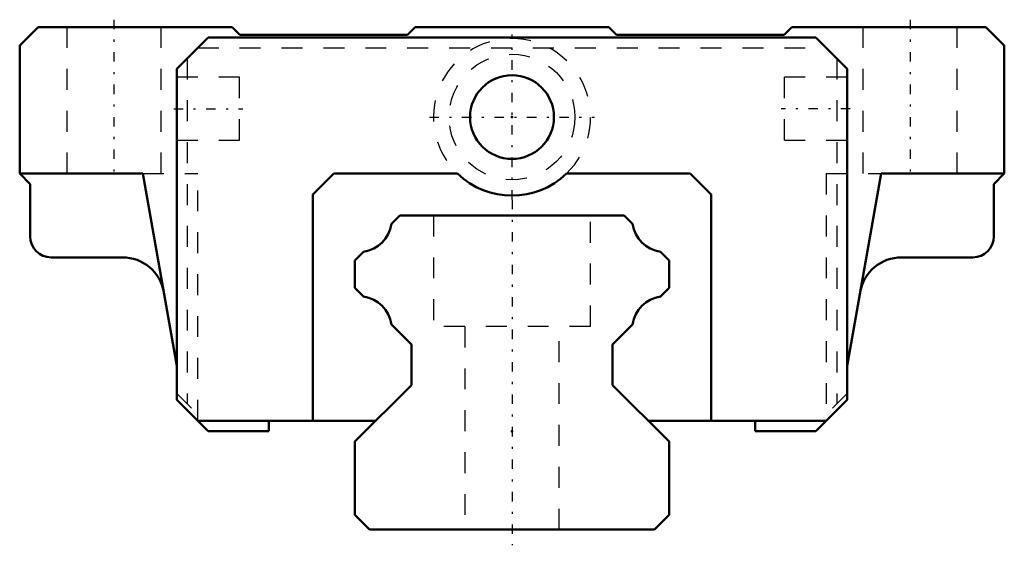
# Model space of a CAD drawing. Header units: millimetres. Extents: x -23.5 to 23.5, y -0.8 to 24.4.
import ezdxf

# ---------------------------------------------------------------- set-up
doc = ezdxf.new("R2010")
doc.units = ezdxf.units.MM
doc.linetypes.add('Center', pattern=[1.5, 0.45, -0.5, 0.05, -0.5])
doc.linetypes.add('Dashed', pattern=[2, 1, -1])
for name, color, linetype, lineweight in [('2d ConnectionPoints', 7, 'Continuous', 50), ('AM_0', 7, 'Continuous', 50), ('AM_7', 7, 'Center', 25), ('AM_9', 6, 'Dashed', 25)]:
    doc.layers.add(name, color=color, linetype=linetype, lineweight=lineweight)

# ---------------------------------------------------------------- blocks, each defined once
blk = doc.blocks.new('1_kdxk95f4l18pdvx8p4r42ro4d________0_in_mpl45k5uhgdergu7ec9m7pu0p________2')
at = {"layer": 'AM_7'}
for p, q in [((0, 15.7625), (0, 23.6375)), ((-3.9375, 19.7), (3.9375, 19.7))]:
    blk.add_line(p, q, dxfattribs=at)
at = {"layer": 'AM_9'}
blk.add_circle((0, 19.7), 3, dxfattribs=at)
blk.add_arc((0, 19.7), 3.75, 313.94552, 226.05448, dxfattribs=at)
blk = doc.blocks.new('2_HSR15M1BSSPB1021B_Slider_0_in_mpl45k5uhgdergu7ec9m7pu0p________2')
at = {"layer": 'AM_0'}
for p, q in [((-22.62, 24), (-23.5, 23.12)), ((-13.36, 24), (-22.62, 24)), ((-12.99, 23.63), (-13.36, 24)), ((-4.62, 24), (-4.99, 23.63)), ((4.62, 24), (-4.62, 24)), ((4.99, 23.63), (4.62, 24)), ((13.36, 24), (12.99, 23.63)), ((22.62, 24), (13.36, 24)), ((23.5, 23.12), (22.62, 24)), ((-16, 22), (-14.5, 23.5)), ((-14.5, 23.5), (14.5, 23.5)), ((-4.99, 23.63), (-12.99, 23.63)), ((12.99, 23.63), (4.99, 23.63)), ((14.5, 23.5), (16, 22)), ((-23.5, 23.12), (-23.5, 17)), ((23.5, 17), (23.5, 23.12)), ((-16, 22), (-16, 6.2)), ((16, 6.2), (16, 22)), ((-23.5, 17), (-23, 16.5)), ((-17.618, 17), (-23.5, 17)), ((-17.618, 17), (-16, 7.822)), ((-8.5, 17), (-9.5, 16)), ((-2.602, 17), (-8.5, 17)), ((8.5, 17), (2.602, 17)), ((9.5, 16), (8.5, 17)), ((16, 7.822), (17.618, 17)), ((23.5, 17), (17.618, 17)), ((23, 16.5), (23.5, 17)), ((-23, 16.5), (-23, 14)), ((23, 14), (23, 16.5)), ((-9.5, 16), (-9.5, 5.2)), ((9.5, 5.2), (9.5, 16)), ((-22, 13), (-18.591, 13)), ((18.591, 13), (22, 13)), ((-16, 6.2), (-14.5, 4.7)), ((14.5, 4.7), (16, 6.2)), ((-15, 5.2), (-6.5, 5.2)), ((-11.6, 4.7), (-11.6, 5.2)), ((6.5, 5.2), (15, 5.2)), ((11.6, 5.2), (11.6, 4.7)), ((-14.5, 4.7), (-11.6, 4.7)), ((11.6, 4.7), (14.5, 4.7))]:
    blk.add_line(p, q, dxfattribs=at)
blk.add_circle((0, 19.7), 2, dxfattribs=at)
for centre, radius, start, end in [((0, 19.7), 3.75, 226.0545, 313.9455), ((-22, 14), 1, 180, 270), ((22, 14), 1, 270, 360), ((-18.591, 11), 2, 9.9998, 90), ((18.591, 11), 2, 90, 170.0002)]:
    blk.add_arc(centre, radius, start, end, dxfattribs=at)
at = {"layer": 'AM_7'}
for p, q in [((-19, 24.35), (-19, 16.65)), ((19, 24.35), (19, 16.65)), ((-16.15, 20.1), (-12.85, 20.1)), ((16.15, 20.1), (12.85, 20.1))]:
    blk.add_line(p, q, dxfattribs=at)
at = {"layer": 'AM_9'}
for p, q in [((-21.25, 24), (-21.25, 17)), ((-16.75, 17), (-16.75, 24)), ((16.75, 24), (16.75, 17)), ((21.25, 17), (21.25, 24)), ((-15, 23), (15, 23)), ((-15.5, 22.5), (-15.5, 6)), ((15.5, 22.5), (15.5, 6)), ((-13, 21.6), (-16, 21.6)), ((-13, 18.6), (-13, 21.6)), ((13, 18.6), (13, 21.6)), ((16, 21.6), (13, 21.6)), ((-16, 18.6), (-13, 18.6)), ((13, 18.6), (16, 18.6)), ((-17.618, 17), (-15, 17)), ((-15, 5.2), (-15, 17)), ((15, 17), (15, 5.2)), ((15, 17), (17.618, 17)), ((-16, 6.5), (-14.7, 5.2)), ((16, 6.5), (14.7, 5.2))]:
    blk.add_line(p, q, dxfattribs=at)
blk.add_arc((0, 19.7), 3.751, 226.0386, 313.9614, dxfattribs=at)
blk = doc.blocks.new('3_HSR15M1B116020_Rail_0_in_mpl45k5uhgdergu7ec9m7pu0p________2')
at = {"layer": 'AM_0'}
for p, q in [((-5.35, 15), (-5.755, 14.595)), ((5.35, 15), (-5.35, 15)), ((5.755, 14.595), (5.35, 15)), ((-7.082, 13.268), (-7.5, 12.85)), ((7.5, 12.85), (7.082, 13.268)), ((-7.5, 12.85), (-7.5, 11.54)), ((7.5, 11.54), (7.5, 12.85)), ((-7.5, 11.54), (-7.085, 11.125)), ((7.085, 11.125), (7.5, 11.54)), ((-5.755, 9.795), (-4.8, 8.84)), ((4.8, 8.84), (5.755, 9.795)), ((-4.8, 8.84), (-4.8, 6.9)), ((4.8, 6.9), (4.8, 8.84)), ((-4.8, 6.9), (-7.5, 4.2)), ((7.5, 4.2), (4.8, 6.9)), ((-7.5, 4.2), (-7.5, 0.7)), ((7.5, 0.7), (7.5, 4.2)), ((-7.5, 0.7), (-6.8, 0)), ((6.8, 0), (7.5, 0.7)), ((-6.8, 0), (6.8, 0))]:
    blk.add_line(p, q, dxfattribs=at)
for centre, start, end in [((-7.3, 14.813), 278.0463, 351.9537), ((7.3, 14.813), 188.0463, 261.9537), ((-7.3, 9.58), 7.9169, 82.0831), ((7.3, 9.58), 97.9169, 172.0831)]:
    blk.add_arc(centre, 1.56, start, end, dxfattribs=at)
at = {"layer": 'AM_7'}
blk.add_line((0, 15.75), (0, -0.75), dxfattribs=at)
at = {"layer": 'AM_9'}
for p, q in [((-3.75, 15), (-3.75, 9.7)), ((3.75, 9.7), (3.75, 15)), ((3.75, 9.7), (-3.75, 9.7)), ((-2.25, 9.7), (-2.25, 0)), ((2.25, 0), (2.25, 9.7))]:
    blk.add_line(p, q, dxfattribs=at)

msp = doc.modelspace()

# ---------------------------------------------------------------- linework, layer by layer
at = {"layer": '2d ConnectionPoints'}
for p in [(0, 19.7), (0, 19.7), (0, 4.7), (0, 4.7), (0, 0), (0, 0)]:
    msp.add_point(p, dxfattribs=at)

# ---------------------------------------------------------------- block references
for name in ['2_HSR15M1BSSPB1021B_Slider_0_in_mpl45k5uhgdergu7ec9m7pu0p________2', '1_kdxk95f4l18pdvx8p4r42ro4d________0_in_mpl45k5uhgdergu7ec9m7pu0p________2', '3_HSR15M1B116020_Rail_0_in_mpl45k5uhgdergu7ec9m7pu0p________2']:
    msp.add_blockref(name, (0, 0))

doc.saveas('drawing.dxf')
